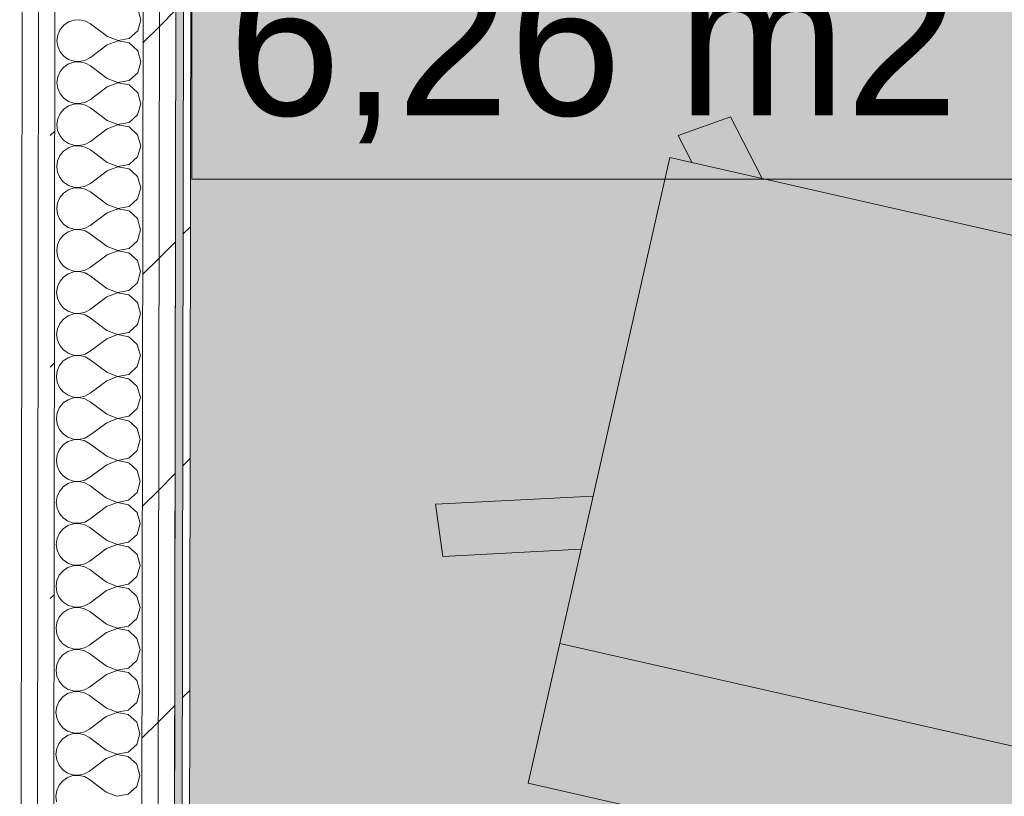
# Model space of a CAD drawing. Header units: millimetres. Extents: x -30280 to 19093, y -19247 to 4746.
# Tile 127 of 166: x -13077 to -12295, y -14681 to -14064. Entities that reach past the tile are written whole.
import ezdxf
from ezdxf.enums import TextEntityAlignment as Align

# ---------------------------------------------------------------- set-up
doc = ezdxf.new("R2010")
doc.units = ezdxf.units.MM
doc.header["$MEASUREMENT"] = 0
doc.linetypes.add('Wipeout_Contour', pattern=[1000, 0, -1000])
doc.layers.add('Nuevo_05_AUX_Treball', color=7, linetype='Continuous')
doc.layers.add('Nuevo_08_E_Envans secs', color=7, linetype='Continuous')
for name, color, linetype, lineweight, true_color in [('Nuevo_05_AUX_Treball_Pluma_Nº__3', 7, 'Continuous', 5, 0xa4a4a4), ('Nuevo_08_E_Envans secs_Pluma_Nº__102', 7, 'Continuous', 5, 0xcccccc), ('Nuevo_08_E_Envans secs_Pluma_Nº__171', 171, 'Continuous', 13, 0xaaaaff), ('Nuevo_08_E_Envans secs_Pluma_Nº__177', 7, 'Continuous', 15, 0xf7e046)]:
    doc.layers.add(name, color=color, linetype=linetype, lineweight=lineweight, true_color=true_color)
for name, color, linetype, lineweight in [('Nuevo_08_E_Envans secs_Pluma_Nº__1', 7, 'Continuous', 5), ('Nuevo_09_EI_Mobiliari general_Pluma_Nº__1', 7, 'Continuous', 5), ('Nuevo_Sellos de Zona Archicad_Pluma_Nº__1', 7, 'Continuous', 5)]:
    doc.layers.add(name, color=color, linetype=linetype, lineweight=lineweight)
doc.styles.add('Estilo_Generado_1', font='txt')
pattern_1 = [(45, (0, 0), (-183.8478, 183.8478), [195, -65]), (45, (7e-14, 183.85), (-183.8478, 183.8478), [195, -65])]

# ---------------------------------------------------------------- blocks, each defined once
blk = doc.blocks.new('Planta 1_Consulta_10_1', base_point=(-12911.42, -13510.12))
at = {"layer": 'Nuevo_05_AUX_Treball', "linetype": 'Continuous', "lineweight": 0, "true_color": 0xf0ffcc}
blk.add_hatch(color=254, dxfattribs=at).paths.add_polyline_path([(-12951.13, -12547.56), (-12955.2, -15302.91), (-10788.29, -15308.28), (-10784.21, -12547.56), (-10783.98, -12547.56), (-10783.98, -12338.98), (-12144.42, -12338.98), (-12145.24, -12550.7)])
at = {"layer": 'Nuevo_05_AUX_Treball_Pluma_Nº__3', "color": 253, "linetype": 'Continuous', "lineweight": 5, "true_color": 0xa4a4a4, "flags": 128}
blk.add_lwpolyline([(-12951.13, -12547.56), (-12955.2, -15302.91), (-10788.29, -15308.28), (-10784.21, -12547.56), (-10783.98, -12547.56), (-10783.98, -12338.98), (-12144.42, -12338.98), (-12145.24, -12550.7)], close=True, dxfattribs=at)
at = {"layer": 'Nuevo_Sellos de Zona Archicad_Pluma_Nº__1', "color": 7, "lineweight": 5, "style": 'Estilo_Generado_1'}
for tag, p in [('ROOM_NAME', (-12911.42, -13568.27)), ('ROOM_NUMBER', (-12911.42, -13792.67)), ('ROOM_AREA', (-12911.42, -14020.04))]:
    blk.add_attdef(tag, text='', height=120, dxfattribs=at).set_placement(p, align=Align.TOP_LEFT)
blk = doc.blocks.new('Silla Oficina 04 27_2')
at = {"layer": 'Nuevo_09_EI_Mobiliari general_Pluma_Nº__1', "color": 7, "linetype": 'Continuous', "lineweight": 5}
for p, q in [((597.62, 546.85), (117.33, 546.85)), ((117.33, 546.85), (117.33, 37.46)), ((117.33, 546.85), (117.33, 37.46)), ((117.33, 433.08), (597.62, 433.08)), ((-3.17, 347.07), (11.51, 386.13)), ((11.51, 386.13), (117.33, 356.41)), ((117.33, 313.23), (-3.17, 347.07)), ((117.33, 37.46), (597.62, 37.46)), ((119.9, 18.75), (135.63, 37.46)), ((157.26, -4.71), (192.72, 37.46)), ((119.9, 18.75), (157.26, -4.71))]:
    blk.add_line(p, q, dxfattribs=at)
blk = doc.blocks.new('*X255')
at = {"layer": 'Nuevo_08_E_Envans secs_Pluma_Nº__102', "color": 254, "linetype": 'Continuous', "lineweight": 5, "true_color": 0xcccccc}
for p, q in [((-12980.94, -14064.16), (-12983.42, -14055.4)), ((-13042.19, -14068.43), (-13045.13, -14071.97)), ((-13038.4, -14065.84), (-13042.19, -14068.43)), ((-13034.04, -14064.37), (-13038.4, -14065.84)), ((-13029.45, -14064.16), (-13034.04, -14064.37)), ((-13024.97, -14065.2), (-13029.45, -14064.16)), ((-13020.95, -14067.44), (-13024.97, -14065.2)), ((-13007.63, -14077.46), (-13020.95, -14067.44)), ((-12983.44, -14072.92), (-12980.94, -14064.16)), ((-13046.99, -14076.18), (-13047.63, -14080.73)), ((-13045.13, -14071.97), (-13046.99, -14076.18)), ((-13007.63, -14077.46), (-12999.13, -14080.73)), ((-12999.13, -14080.73), (-12990.18, -14079.06)), ((-12990.18, -14079.06), (-12983.44, -14072.92)), ((-13047.63, -14080.73), (-13047.01, -14085.29)), ((-13047.01, -14085.29), (-13045.16, -14089.5)), ((-13007.64, -14084.12), (-13020.99, -14094.1)), ((-12999.13, -14080.87), (-13007.64, -14084.12)), ((-12990.18, -14082.57), (-12999.13, -14080.87)), ((-12983.47, -14088.73), (-12990.18, -14082.57)), ((-13045.16, -14089.5), (-13042.23, -14093.04)), ((-13042.23, -14093.04), (-13038.44, -14095.65)), ((-13025.01, -14096.32), (-13020.99, -14094.1)), ((-12980.99, -14097.49), (-12983.47, -14088.73)), ((-13042.24, -14101.77), (-13045.18, -14105.3)), ((-13038.45, -14099.17), (-13042.24, -14101.77)), ((-13034.09, -14097.71), (-13038.45, -14099.17)), ((-13038.44, -14095.65), (-13034.09, -14097.13)), ((-13034.09, -14097.13), (-13029.49, -14097.36)), ((-13029.5, -14097.49), (-13034.09, -14097.71)), ((-13025.02, -14098.54), (-13029.5, -14097.49)), ((-13029.49, -14097.36), (-13025.01, -14096.32)), ((-13021, -14100.77), (-13025.02, -14098.54)), ((-13007.68, -14110.79), (-13021, -14100.77)), ((-12983.49, -14106.25), (-12980.99, -14097.49)), ((-13047.04, -14109.51), (-13047.68, -14114.06)), ((-13045.18, -14105.3), (-13047.04, -14109.51)), ((-13007.68, -14110.79), (-12999.18, -14114.07)), ((-12990.23, -14112.39), (-12983.49, -14106.25)), ((-13047.68, -14114.06), (-13047.06, -14118.62)), ((-13047.06, -14118.62), (-13045.21, -14122.83)), ((-13007.69, -14117.46), (-13021.04, -14127.44)), ((-12999.18, -14114.2), (-13007.69, -14117.46)), ((-12999.18, -14114.07), (-12990.23, -14112.39)), ((-12990.23, -14115.91), (-12999.18, -14114.2)), ((-12983.52, -14122.06), (-12990.23, -14115.91)), ((-13045.21, -14122.83), (-13042.28, -14126.37)), ((-13042.28, -14126.37), (-13038.49, -14128.98)), ((-12981.04, -14130.83), (-12983.52, -14122.06)), ((-13038.5, -14132.5), (-13042.29, -14135.1)), ((-13034.14, -14131.04), (-13038.5, -14132.5)), ((-13038.49, -14128.98), (-13034.14, -14130.46)), ((-13034.14, -14130.46), (-13029.54, -14130.69)), ((-13029.54, -14130.82), (-13034.14, -14131.04)), ((-13029.54, -14130.69), (-13025.06, -14129.66)), ((-13025.07, -14131.87), (-13029.54, -14130.82)), ((-13021.05, -14134.1), (-13025.07, -14131.87)), ((-13025.06, -14129.66), (-13021.04, -14127.44)), ((-13007.73, -14144.12), (-13021.05, -14134.1)), ((-12983.54, -14139.59), (-12981.04, -14130.83)), ((-13045.23, -14138.64), (-13047.09, -14142.84)), ((-13042.29, -14135.1), (-13045.23, -14138.64)), ((-12990.28, -14145.72), (-12983.54, -14139.59)), ((-13047.09, -14142.84), (-13047.73, -14147.4)), ((-13047.73, -14147.4), (-13047.1, -14151.95)), ((-12999.23, -14147.54), (-13007.74, -14150.79)), ((-13007.73, -14144.12), (-12999.23, -14147.4)), ((-12999.23, -14147.4), (-12990.28, -14145.72)), ((-12990.28, -14149.24), (-12999.23, -14147.54)), ((-12983.57, -14155.4), (-12990.28, -14149.24)), ((-13047.1, -14151.95), (-13045.26, -14156.16)), ((-13045.26, -14156.16), (-13042.33, -14159.71)), ((-13007.74, -14150.79), (-13021.09, -14160.77)), ((-12981.09, -14164.16), (-12983.57, -14155.4)), ((-13042.33, -14159.71), (-13038.54, -14162.32)), ((-13034.19, -14164.37), (-13038.55, -14165.84)), ((-13038.54, -14162.32), (-13034.19, -14163.79)), ((-13034.19, -14163.79), (-13029.59, -14164.02)), ((-13029.59, -14164.16), (-13034.19, -14164.37)), ((-13029.59, -14164.02), (-13025.11, -14162.99)), ((-13025.12, -14165.2), (-13029.59, -14164.16)), ((-13021.1, -14167.44), (-13025.12, -14165.2)), ((-13025.11, -14162.99), (-13021.09, -14160.77)), ((-12983.59, -14172.92), (-12981.09, -14164.16)), ((-13045.28, -14171.97), (-13047.14, -14176.18)), ((-13042.34, -14168.43), (-13045.28, -14171.97)), ((-13038.55, -14165.84), (-13042.34, -14168.43)), ((-13007.78, -14177.46), (-13021.1, -14167.44)), ((-12990.33, -14179.06), (-12983.59, -14172.92)), ((-13047.14, -14176.18), (-13047.78, -14180.73)), ((-13047.78, -14180.73), (-13047.15, -14185.29)), ((-12999.28, -14180.87), (-13007.79, -14184.12)), ((-13007.78, -14177.46), (-12999.28, -14180.73)), ((-12999.28, -14180.73), (-12990.33, -14179.06)), ((-12990.33, -14182.57), (-12999.28, -14180.87)), ((-13047.15, -14185.29), (-13045.31, -14189.5)), ((-13007.79, -14184.12), (-13021.13, -14194.1)), ((-12983.62, -14188.73), (-12990.33, -14182.57)), ((-12981.14, -14197.49), (-12983.62, -14188.73)), ((-13045.31, -14189.5), (-13042.38, -14193.04)), ((-13042.38, -14193.04), (-13038.59, -14195.65)), ((-13038.59, -14195.65), (-13034.24, -14197.13)), ((-13029.64, -14197.36), (-13025.16, -14196.32)), ((-13025.16, -14196.32), (-13021.13, -14194.1)), ((-13042.39, -14201.77), (-13045.33, -14205.3)), ((-13038.6, -14199.17), (-13042.39, -14201.77)), ((-13034.24, -14197.71), (-13038.6, -14199.17)), ((-13034.24, -14197.13), (-13029.64, -14197.36)), ((-13029.64, -14197.49), (-13034.24, -14197.71)), ((-13025.17, -14198.54), (-13029.64, -14197.49)), ((-13021.14, -14200.77), (-13025.17, -14198.54)), ((-13007.83, -14210.79), (-13021.14, -14200.77)), ((-12983.64, -14206.25), (-12981.14, -14197.49)), ((-13047.19, -14209.51), (-13047.83, -14214.06)), ((-13045.33, -14205.3), (-13047.19, -14209.51)), ((-13007.83, -14210.79), (-12999.33, -14214.07)), ((-12999.33, -14214.07), (-12990.37, -14212.39)), ((-12990.37, -14212.39), (-12983.64, -14206.25)), ((-13047.83, -14214.06), (-13047.2, -14218.62)), ((-13047.2, -14218.62), (-13045.35, -14222.83)), ((-13007.84, -14217.46), (-13021.18, -14227.44)), ((-12999.33, -14214.2), (-13007.84, -14217.46)), ((-12990.38, -14215.91), (-12999.33, -14214.2)), ((-12983.67, -14222.06), (-12990.38, -14215.91)), ((-13045.35, -14222.83), (-13042.43, -14226.37)), ((-13042.43, -14226.37), (-13038.64, -14228.98)), ((-13025.21, -14229.65), (-13021.18, -14227.44)), ((-12981.19, -14230.83), (-12983.67, -14222.06)), ((-13042.44, -14235.1), (-13045.38, -14238.64)), ((-13038.65, -14232.5), (-13042.44, -14235.1)), ((-13034.29, -14231.04), (-13038.65, -14232.5)), ((-13038.64, -14228.98), (-13034.28, -14230.46)), ((-13029.69, -14230.82), (-13034.29, -14231.04)), ((-13034.28, -14230.46), (-13029.69, -14230.69)), ((-13029.69, -14230.69), (-13025.21, -14229.65)), ((-13025.21, -14231.87), (-13029.69, -14230.82)), ((-13021.19, -14234.1), (-13025.21, -14231.87)), ((-13007.88, -14244.12), (-13021.19, -14234.1)), ((-12983.69, -14239.59), (-12981.19, -14230.83)), ((-13047.24, -14242.84), (-13047.88, -14247.4)), ((-13045.38, -14238.64), (-13047.24, -14242.84)), ((-12990.42, -14245.72), (-12983.69, -14239.59)), ((-13047.88, -14247.4), (-13047.25, -14251.95)), ((-13007.89, -14250.79), (-13021.23, -14260.77)), ((-12999.38, -14247.54), (-13007.89, -14250.79)), ((-13007.88, -14244.12), (-12999.38, -14247.4)), ((-12999.38, -14247.4), (-12990.42, -14245.72)), ((-12990.43, -14249.24), (-12999.38, -14247.54)), ((-12983.71, -14255.4), (-12990.43, -14249.24)), ((-13047.25, -14251.95), (-13045.4, -14256.16)), ((-13045.4, -14256.16), (-13042.48, -14259.71)), ((-12981.24, -14264.16), (-12983.71, -14255.4)), ((-13038.69, -14265.84), (-13042.49, -14268.43)), ((-13042.48, -14259.71), (-13038.69, -14262.32)), ((-13038.69, -14262.32), (-13034.33, -14263.79)), ((-13034.33, -14264.37), (-13038.69, -14265.84)), ((-13034.33, -14263.79), (-13029.74, -14264.02)), ((-13029.74, -14264.16), (-13034.33, -14264.37)), ((-13029.74, -14264.02), (-13025.26, -14262.99)), ((-13025.26, -14265.2), (-13029.74, -14264.16)), ((-13025.26, -14262.99), (-13021.23, -14260.77)), ((-13021.24, -14267.44), (-13025.26, -14265.2)), ((-12983.74, -14272.92), (-12981.24, -14264.16)), ((-13045.43, -14271.97), (-13047.29, -14276.18)), ((-13042.49, -14268.43), (-13045.43, -14271.97)), ((-13007.92, -14277.46), (-13021.24, -14267.44)), ((-12990.47, -14279.05), (-12983.74, -14272.92)), ((-13047.29, -14276.18), (-13047.93, -14280.73)), ((-13047.93, -14280.73), (-13047.3, -14285.28)), ((-12999.43, -14280.87), (-13007.93, -14284.12)), ((-13007.92, -14277.46), (-12999.43, -14280.73)), ((-12999.43, -14280.73), (-12990.47, -14279.05)), ((-12990.48, -14282.57), (-12999.43, -14280.87)), ((-12983.76, -14288.73), (-12990.48, -14282.57)), ((-13047.3, -14285.28), (-13045.45, -14289.5)), ((-13045.45, -14289.5), (-13042.52, -14293.04)), ((-13007.93, -14284.12), (-13021.28, -14294.1)), ((-12981.29, -14297.49), (-12983.76, -14288.73)), ((-13042.52, -14293.04), (-13038.74, -14295.65)), ((-13038.74, -14295.65), (-13034.38, -14297.13)), ((-13034.38, -14297.71), (-13038.74, -14299.17)), ((-13034.38, -14297.13), (-13029.79, -14297.36)), ((-13029.79, -14297.49), (-13034.38, -14297.71)), ((-13029.79, -14297.36), (-13025.31, -14296.32)), ((-13025.31, -14298.54), (-13029.79, -14297.49)), ((-13025.31, -14296.32), (-13021.28, -14294.1)), ((-13021.29, -14300.77), (-13025.31, -14298.54)), ((-12983.79, -14306.25), (-12981.29, -14297.49)), ((-13045.48, -14305.3), (-13047.34, -14309.51)), ((-13042.54, -14301.77), (-13045.48, -14305.3)), ((-13038.74, -14299.17), (-13042.54, -14301.77)), ((-13007.97, -14310.79), (-13021.29, -14300.77)), ((-12990.52, -14312.39), (-12983.79, -14306.25)), ((-13047.34, -14309.51), (-13047.98, -14314.06)), ((-13047.98, -14314.06), (-13047.35, -14318.62)), ((-12999.48, -14314.2), (-13007.98, -14317.46)), ((-13007.97, -14310.79), (-12999.48, -14314.07)), ((-12999.48, -14314.07), (-12990.52, -14312.39)), ((-12990.53, -14315.91), (-12999.48, -14314.2)), ((-13047.35, -14318.62), (-13045.5, -14322.83)), ((-13007.98, -14317.46), (-13021.33, -14327.44)), ((-12983.81, -14322.06), (-12990.53, -14315.91)), ((-12981.34, -14330.83), (-12983.81, -14322.06)), ((-13045.5, -14322.83), (-13042.57, -14326.37)), ((-13042.57, -14326.37), (-13038.79, -14328.98)), ((-13038.79, -14328.98), (-13034.43, -14330.46)), ((-13029.84, -14330.69), (-13025.36, -14329.65)), ((-13025.36, -14329.65), (-13021.33, -14327.44)), ((-13042.59, -14335.1), (-13045.53, -14338.64)), ((-13038.79, -14332.5), (-13042.59, -14335.1)), ((-13034.43, -14331.04), (-13038.79, -14332.5)), ((-13034.43, -14330.46), (-13029.84, -14330.69)), ((-13029.84, -14330.82), (-13034.43, -14331.04)), ((-13025.36, -14331.87), (-13029.84, -14330.82)), ((-13021.34, -14334.1), (-13025.36, -14331.87)), ((-13008.02, -14344.12), (-13021.34, -14334.1)), ((-12983.84, -14339.59), (-12981.34, -14330.83)), ((-13047.39, -14342.84), (-13048.03, -14347.4)), ((-13045.53, -14338.64), (-13047.39, -14342.84)), ((-13008.02, -14344.12), (-12999.52, -14347.4)), ((-12990.57, -14345.72), (-12983.84, -14339.59)), ((-13048.03, -14347.4), (-13047.4, -14351.95)), ((-13047.4, -14351.95), (-13045.55, -14356.16)), ((-13008.03, -14350.79), (-13021.38, -14360.77)), ((-12999.52, -14347.54), (-13008.03, -14350.79)), ((-12999.52, -14347.4), (-12990.57, -14345.72)), ((-12990.58, -14349.24), (-12999.52, -14347.54)), ((-12983.86, -14355.4), (-12990.58, -14349.24)), ((-13045.55, -14356.16), (-13042.62, -14359.71)), ((-13042.62, -14359.71), (-13038.84, -14362.32)), ((-13025.41, -14362.99), (-13021.38, -14360.77)), ((-12981.39, -14364.16), (-12983.86, -14355.4)), ((-13042.64, -14368.43), (-13045.58, -14371.97)), ((-13038.84, -14365.84), (-13042.64, -14368.43)), ((-13038.84, -14362.32), (-13034.48, -14363.79)), ((-13034.48, -14364.37), (-13038.84, -14365.84)), ((-13034.48, -14363.79), (-13029.89, -14364.02)), ((-13029.89, -14364.16), (-13034.48, -14364.37)), ((-13029.89, -14364.02), (-13025.41, -14362.99)), ((-13025.41, -14365.2), (-13029.89, -14364.16)), ((-13021.39, -14367.44), (-13025.41, -14365.2)), ((-13008.07, -14377.46), (-13021.39, -14367.44)), ((-12983.89, -14372.92), (-12981.39, -14364.16)), ((-13047.44, -14376.18), (-13048.08, -14380.73)), ((-13045.58, -14371.97), (-13047.44, -14376.18)), ((-12990.62, -14379.05), (-12983.89, -14372.92)), ((-13048.08, -14380.73), (-13047.45, -14385.28)), ((-13008.08, -14384.12), (-13021.43, -14394.1)), ((-12999.57, -14380.87), (-13008.08, -14384.12)), ((-13008.07, -14377.46), (-12999.57, -14380.73)), ((-12999.57, -14380.73), (-12990.62, -14379.05)), ((-12990.63, -14382.57), (-12999.57, -14380.87)), ((-12983.91, -14388.73), (-12990.63, -14382.57)), ((-13047.45, -14385.28), (-13045.6, -14389.5)), ((-13045.6, -14389.5), (-13042.67, -14393.04)), ((-12981.44, -14397.49), (-12983.91, -14388.73)), ((-13038.89, -14399.17), (-13042.69, -14401.77)), ((-13042.67, -14393.04), (-13038.89, -14395.65)), ((-13038.89, -14395.65), (-13034.53, -14397.13)), ((-13034.53, -14397.71), (-13038.89, -14399.17)), ((-13034.53, -14397.13), (-13029.94, -14397.36)), ((-13029.94, -14397.49), (-13034.53, -14397.71)), ((-13029.94, -14397.36), (-13025.46, -14396.32)), ((-13025.46, -14398.54), (-13029.94, -14397.49)), ((-13025.46, -14396.32), (-13021.43, -14394.1)), ((-13021.44, -14400.77), (-13025.46, -14398.54)), ((-12983.94, -14406.25), (-12981.44, -14397.49)), ((-13045.62, -14405.3), (-13047.49, -14409.51)), ((-13042.69, -14401.77), (-13045.62, -14405.3)), ((-13008.12, -14410.79), (-13021.44, -14400.77)), ((-12990.67, -14412.39), (-12983.94, -14406.25)), ((-13047.49, -14409.51), (-13048.13, -14414.06)), ((-13048.13, -14414.06), (-13047.5, -14418.62)), ((-12999.62, -14414.2), (-13008.13, -14417.46)), ((-13008.12, -14410.79), (-12999.62, -14414.07)), ((-12999.62, -14414.07), (-12990.67, -14412.39)), ((-12990.68, -14415.91), (-12999.62, -14414.2)), ((-12983.96, -14422.06), (-12990.68, -14415.91)), ((-13047.5, -14418.62), (-13045.65, -14422.83)), ((-13045.65, -14422.83), (-13042.72, -14426.37)), ((-13008.13, -14417.46), (-13021.48, -14427.44)), ((-12981.48, -14430.83), (-12983.96, -14422.06)), ((-13042.72, -14426.37), (-13038.94, -14428.98)), ((-13038.94, -14428.98), (-13034.58, -14430.46)), ((-13034.58, -14431.04), (-13038.94, -14432.5)), ((-13034.58, -14430.46), (-13029.99, -14430.69)), ((-13029.99, -14430.82), (-13034.58, -14431.04)), ((-13029.99, -14430.69), (-13025.51, -14429.65)), ((-13025.51, -14431.87), (-13029.99, -14430.82)), ((-13025.51, -14429.65), (-13021.48, -14427.44)), ((-12983.99, -14439.59), (-12981.48, -14430.83)), ((-13045.67, -14438.64), (-13047.53, -14442.84)), ((-13042.73, -14435.1), (-13045.67, -14438.64)), ((-13038.94, -14432.5), (-13042.73, -14435.1)), ((-13021.49, -14434.1), (-13025.51, -14431.87)), ((-13008.17, -14444.12), (-13021.49, -14434.1)), ((-13047.53, -14442.84), (-13048.18, -14447.4)), ((-13008.17, -14444.12), (-12999.67, -14447.4)), ((-12999.67, -14447.4), (-12990.72, -14445.72)), ((-12990.72, -14445.72), (-12983.99, -14439.59)), ((-13048.18, -14447.4), (-13047.55, -14451.95)), ((-13047.55, -14451.95), (-13045.7, -14456.16)), ((-13008.18, -14450.79), (-13021.53, -14460.77)), ((-12999.67, -14447.54), (-13008.18, -14450.79)), ((-12990.72, -14449.24), (-12999.67, -14447.54)), ((-12984.01, -14455.4), (-12990.72, -14449.24)), ((-13045.7, -14456.16), (-13042.77, -14459.71)), ((-13042.77, -14459.71), (-13038.98, -14462.32)), ((-13038.98, -14462.32), (-13034.63, -14463.79)), ((-13025.56, -14462.99), (-13021.53, -14460.77)), ((-12981.53, -14464.16), (-12984.01, -14455.4)), ((-13042.78, -14468.43), (-13045.72, -14471.97)), ((-13038.99, -14465.84), (-13042.78, -14468.43)), ((-13034.63, -14464.37), (-13038.99, -14465.84)), ((-13034.63, -14463.79), (-13030.04, -14464.02)), ((-13030.04, -14464.16), (-13034.63, -14464.37)), ((-13030.04, -14464.02), (-13025.56, -14462.99)), ((-13025.56, -14465.2), (-13030.04, -14464.16)), ((-13021.54, -14467.44), (-13025.56, -14465.2)), ((-13008.22, -14477.46), (-13021.54, -14467.44)), ((-12984.04, -14472.92), (-12981.53, -14464.16)), ((-13047.58, -14476.18), (-13048.23, -14480.73)), ((-13045.72, -14471.97), (-13047.58, -14476.18)), ((-13008.22, -14477.46), (-12999.72, -14480.73)), ((-12990.77, -14479.05), (-12984.04, -14472.92)), ((-13048.23, -14480.73), (-13047.6, -14485.28)), ((-13047.6, -14485.28), (-13045.75, -14489.5)), ((-13008.23, -14484.12), (-13021.58, -14494.1)), ((-12999.72, -14480.87), (-13008.23, -14484.12)), ((-12999.72, -14480.73), (-12990.77, -14479.05)), ((-12990.77, -14482.57), (-12999.72, -14480.87)), ((-12984.06, -14488.73), (-12990.77, -14482.57)), ((-13045.75, -14489.5), (-13042.82, -14493.04)), ((-13042.82, -14493.04), (-13039.03, -14495.65)), ((-13025.61, -14496.32), (-13021.58, -14494.1)), ((-12981.58, -14497.49), (-12984.06, -14488.73)), ((-13042.83, -14501.77), (-13045.77, -14505.3)), ((-13039.04, -14499.17), (-13042.83, -14501.77)), ((-13034.68, -14497.71), (-13039.04, -14499.17)), ((-13039.03, -14495.65), (-13034.68, -14497.13)), ((-13034.68, -14497.13), (-13030.09, -14497.36)), ((-13030.09, -14497.49), (-13034.68, -14497.71)), ((-13030.09, -14497.36), (-13025.61, -14496.32)), ((-13025.61, -14498.54), (-13030.09, -14497.49)), ((-13021.59, -14500.77), (-13025.61, -14498.54)), ((-13008.27, -14510.79), (-13021.59, -14500.77)), ((-12984.09, -14506.25), (-12981.58, -14497.49)), ((-13047.63, -14509.51), (-13048.27, -14514.06)), ((-13045.77, -14505.3), (-13047.63, -14509.51)), ((-12990.82, -14512.39), (-12984.09, -14506.25)), ((-13048.27, -14514.06), (-13047.65, -14518.62)), ((-13008.28, -14517.46), (-13021.63, -14527.44)), ((-12999.77, -14514.2), (-13008.28, -14517.46)), ((-13008.27, -14510.79), (-12999.77, -14514.07)), ((-12999.77, -14514.07), (-12990.82, -14512.39)), ((-12990.82, -14515.91), (-12999.77, -14514.2)), ((-12984.11, -14522.06), (-12990.82, -14515.91)), ((-13047.65, -14518.62), (-13045.8, -14522.83)), ((-13045.8, -14522.83), (-13042.87, -14526.37)), ((-12981.63, -14530.83), (-12984.11, -14522.06)), ((-13039.09, -14532.5), (-13042.88, -14535.1)), ((-13042.87, -14526.37), (-13039.08, -14528.98)), ((-13034.73, -14531.04), (-13039.09, -14532.5)), ((-13039.08, -14528.98), (-13034.73, -14530.46)), ((-13034.73, -14530.46), (-13030.14, -14530.69)), ((-13030.14, -14530.82), (-13034.73, -14531.04)), ((-13030.14, -14530.69), (-13025.65, -14529.65)), ((-13025.66, -14531.87), (-13030.14, -14530.82)), ((-13021.64, -14534.1), (-13025.66, -14531.87)), ((-13025.65, -14529.65), (-13021.63, -14527.44)), ((-12984.13, -14539.59), (-12981.63, -14530.83)), ((-13045.82, -14538.64), (-13047.68, -14542.84)), ((-13042.88, -14535.1), (-13045.82, -14538.64)), ((-13008.32, -14544.12), (-13021.64, -14534.1)), ((-12990.87, -14545.72), (-12984.13, -14539.59)), ((-13047.68, -14542.84), (-13048.32, -14547.4)), ((-13048.32, -14547.4), (-13047.7, -14551.95)), ((-12999.82, -14547.53), (-13008.33, -14550.79)), ((-13008.32, -14544.12), (-12999.82, -14547.4)), ((-12999.82, -14547.4), (-12990.87, -14545.72)), ((-12990.87, -14549.24), (-12999.82, -14547.53)), ((-13047.7, -14551.95), (-13045.85, -14556.16)), ((-13045.85, -14556.16), (-13042.92, -14559.71)), ((-13008.33, -14550.79), (-13021.68, -14560.77)), ((-12984.16, -14555.4), (-12990.87, -14549.24)), ((-12981.68, -14564.16), (-12984.16, -14555.4)), ((-13042.92, -14559.71), (-13039.13, -14562.32)), ((-13034.78, -14564.37), (-13039.14, -14565.84)), ((-13039.13, -14562.32), (-13034.78, -14563.79)), ((-13034.78, -14563.79), (-13030.18, -14564.02)), ((-13030.18, -14564.16), (-13034.78, -14564.37)), ((-13030.18, -14564.02), (-13025.7, -14562.99)), ((-13025.71, -14565.2), (-13030.18, -14564.16)), ((-13025.7, -14562.99), (-13021.68, -14560.77)), ((-12984.18, -14572.92), (-12981.68, -14564.16)), ((-13045.87, -14571.97), (-13047.73, -14576.18)), ((-13042.93, -14568.43), (-13045.87, -14571.97)), ((-13039.14, -14565.84), (-13042.93, -14568.43)), ((-13021.69, -14567.44), (-13025.71, -14565.2)), ((-13008.37, -14577.46), (-13021.69, -14567.44)), ((-13047.73, -14576.18), (-13048.37, -14580.73)), ((-13008.37, -14577.46), (-12999.87, -14580.73)), ((-12999.87, -14580.73), (-12990.92, -14579.05)), ((-12990.92, -14579.05), (-12984.18, -14572.92)), ((-13048.37, -14580.73), (-13047.75, -14585.28)), ((-13047.75, -14585.28), (-13045.9, -14589.5)), ((-13008.38, -14584.12), (-13021.73, -14594.1)), ((-12999.87, -14580.87), (-13008.38, -14584.12)), ((-12990.92, -14582.57), (-12999.87, -14580.87)), ((-12984.21, -14588.73), (-12990.92, -14582.57)), ((-13045.9, -14589.5), (-13042.97, -14593.04)), ((-13042.97, -14593.04), (-13039.18, -14595.65)), ((-13039.18, -14595.65), (-13034.83, -14597.13)), ((-13025.75, -14596.32), (-13021.73, -14594.1)), ((-12981.73, -14597.49), (-12984.21, -14588.73)), ((-13042.98, -14601.77), (-13045.92, -14605.3)), ((-13039.19, -14599.17), (-13042.98, -14601.77)), ((-13034.83, -14597.71), (-13039.19, -14599.17)), ((-13034.83, -14597.13), (-13030.23, -14597.36)), ((-13030.23, -14597.49), (-13034.83, -14597.71)), ((-13030.23, -14597.36), (-13025.75, -14596.32)), ((-13025.76, -14598.54), (-13030.23, -14597.49)), ((-13021.74, -14600.77), (-13025.76, -14598.54)), ((-13008.42, -14610.79), (-13021.74, -14600.77)), ((-12984.23, -14606.25), (-12981.73, -14597.49)), ((-13047.78, -14609.51), (-13048.42, -14614.06)), ((-13045.92, -14605.3), (-13047.78, -14609.51)), ((-13008.42, -14610.79), (-12999.92, -14614.07)), ((-12990.97, -14612.39), (-12984.23, -14606.25)), ((-13048.42, -14614.06), (-13047.79, -14618.62)), ((-13047.79, -14618.62), (-13045.95, -14622.83)), ((-13008.43, -14617.45), (-13021.78, -14627.44)), ((-12999.92, -14614.2), (-13008.43, -14617.45)), ((-12999.92, -14614.07), (-12990.97, -14612.39)), ((-12990.97, -14615.91), (-12999.92, -14614.2)), ((-12984.26, -14622.06), (-12990.97, -14615.91)), ((-13045.95, -14622.83), (-13043.02, -14626.37)), ((-13043.02, -14626.37), (-13039.23, -14628.98)), ((-12981.78, -14630.83), (-12984.26, -14622.06)), ((-13039.24, -14632.5), (-13043.03, -14635.1)), ((-13034.88, -14631.04), (-13039.24, -14632.5)), ((-13039.23, -14628.98), (-13034.88, -14630.46)), ((-13034.88, -14630.46), (-13030.28, -14630.69)), ((-13030.28, -14630.82), (-13034.88, -14631.04)), ((-13030.28, -14630.69), (-13025.8, -14629.65)), ((-13025.81, -14631.87), (-13030.28, -14630.82)), ((-13021.79, -14634.1), (-13025.81, -14631.87)), ((-13025.8, -14629.65), (-13021.78, -14627.44)), ((-13008.47, -14644.12), (-13021.79, -14634.1)), ((-12984.28, -14639.59), (-12981.78, -14630.83)), ((-13045.97, -14638.64), (-13047.83, -14642.84)), ((-13043.03, -14635.1), (-13045.97, -14638.64)), ((-12991.02, -14645.72), (-12984.28, -14639.59)), ((-13047.83, -14642.84), (-13048.47, -14647.4)), ((-13048.47, -14647.4), (-13047.84, -14651.95)), ((-12999.97, -14647.53), (-13008.48, -14650.79)), ((-13008.47, -14644.12), (-12999.97, -14647.4)), ((-12999.97, -14647.4), (-12991.02, -14645.72)), ((-12991.02, -14649.24), (-12999.97, -14647.53)), ((-12984.31, -14655.4), (-12991.02, -14649.24)), ((-13047.84, -14651.95), (-13046, -14656.16)), ((-13046, -14656.16), (-13043.07, -14659.71)), ((-13008.48, -14650.79), (-13021.82, -14660.77)), ((-12981.83, -14664.16), (-12984.31, -14655.4)), ((-13039.29, -14665.84), (-13043.08, -14668.43)), ((-13043.07, -14659.71), (-13039.28, -14662.32)), ((-13034.93, -14664.37), (-13039.29, -14665.84)), ((-13039.28, -14662.32), (-13034.93, -14663.79)), ((-13034.93, -14663.79), (-13030.33, -14664.02)), ((-13030.33, -14664.16), (-13034.93, -14664.37)), ((-13030.33, -14664.02), (-13025.85, -14662.99)), ((-13025.86, -14665.2), (-13030.33, -14664.16)), ((-13021.83, -14667.44), (-13025.86, -14665.2)), ((-13025.85, -14662.99), (-13021.82, -14660.77)), ((-12984.33, -14672.92), (-12981.83, -14664.16)), ((-13046.02, -14671.97), (-13047.88, -14676.18)), ((-13043.08, -14668.43), (-13046.02, -14671.97)), ((-13008.52, -14677.45), (-13021.83, -14667.44)), ((-12991.06, -14679.05), (-12984.33, -14672.92)), ((-13047.88, -14676.18), (-13048.52, -14680.73)), ((-13048.52, -14680.73), (-13047.89, -14685.28)), ((-13008.52, -14677.45), (-13000.02, -14680.73)), ((-13000.02, -14680.73), (-12991.06, -14679.05))]:
    blk.add_line(p, q, dxfattribs=at)
blk = doc.blocks.new('Muro_77_1', base_point=(-13089.1, -15296.87))
at = {"color": 254, "linetype": 'Wipeout_Contour', "lineweight": 0, "ltscale": 76148.991983}
blk.add_wipeout([(-12945.05, -12559.56), (-12949.1, -15297.22), (-12943.1, -15297.24), (-12939.05, -12559.56)], dxfattribs=at).dxf.layer = 'Nuevo_08_E_Envans secs'
at = {"layer": 'Nuevo_08_E_Envans secs_Pluma_Nº__171', "linetype": 'Continuous', "lineweight": 13, "true_color": 0xaaaaff}
h = blk.add_hatch(dxfattribs=at)
h.set_pattern_fill('Panellat_HPL_0001', color=161, style=0, pattern_type=2)
h.set_pattern_definition(pattern_1)
h.paths.add_polyline_path([(-12945.05, -12559.56), (-12949.1, -15297.22), (-12943.1, -15297.24), (-12939.05, -12559.56)])
at = {"layer": 'Nuevo_08_E_Envans secs_Pluma_Nº__1', "color": 7, "linetype": 'Continuous', "lineweight": 5, "flags": 128}
blk.add_lwpolyline([(-12943.1, -15297.24), (-12939.05, -12559.56)], dxfattribs=at)
at = {"color": 254, "linetype": 'Wipeout_Contour', "lineweight": 0, "ltscale": 76200.427536}
blk.add_wipeout([(-12964.03, -12547.56), (-12968.13, -15320.12), (-12955.11, -15308.22), (-12951.03, -12547.56)], dxfattribs=at).dxf.layer = 'Nuevo_08_E_Envans secs'
at = {"layer": 'Nuevo_08_E_Envans secs_Pluma_Nº__177', "linetype": 'Continuous', "lineweight": 15, "true_color": 0xf7e046}
h = blk.add_hatch(dxfattribs=at)
h.set_pattern_fill('Panellat_HPL_0001', color=53, style=0, pattern_type=2)
h.set_pattern_definition(pattern_1)
h.paths.add_polyline_path([(-12964.03, -12547.56), (-12968.13, -15320.12), (-12955.11, -15308.22), (-12951.03, -12547.56)])
at = {"layer": 'Nuevo_08_E_Envans secs_Pluma_Nº__1', "color": 7, "linetype": 'Continuous', "lineweight": 5}
for p, q in [((-12955.11, -15308.22), (-12951.03, -12547.56)), ((-12949.1, -15297.22), (-12945.04, -12553.56))]:
    blk.add_line(p, q, dxfattribs=at)
at = {"color": 254, "linetype": 'Wipeout_Contour', "lineweight": 0, "ltscale": 96305.94969}
blk.add_wipeout([(-12977.02, -12534.56), (-12981.14, -15323.14), (-12971.47, -15323.16), (-12968.13, -15320.12), (-12964.02, -12534.56)], dxfattribs=at).dxf.layer = 'Nuevo_08_E_Envans secs'
at = {"layer": 'Nuevo_08_E_Envans secs_Pluma_Nº__177', "linetype": 'Continuous', "lineweight": 15, "true_color": 0xf7e046}
h = blk.add_hatch(dxfattribs=at)
h.set_pattern_fill('Panellat_HPL_0001', color=53, style=0, pattern_type=2)
h.set_pattern_definition(pattern_1)
h.paths.add_polyline_path([(-12977.02, -12534.56), (-12981.14, -15323.14), (-12971.47, -15323.16), (-12968.13, -15320.12), (-12964.02, -12534.56)])
at = {"layer": 'Nuevo_08_E_Envans secs_Pluma_Nº__1', "color": 7, "linetype": 'Continuous', "lineweight": 5}
for p, q in [((-12981.14, -15323.14), (-12977.02, -12534.56)), ((-12968.13, -15320.12), (-12964.02, -12534.56))]:
    blk.add_line(p, q, dxfattribs=at)
at = {"layer": 'Nuevo_08_E_Envans secs', "color": 7, "lineweight": 20}
blk.add_blockref('*X255', (0, 0), dxfattribs=at)
at = {"color": 254, "linetype": 'Wipeout_Contour', "lineweight": 0, "ltscale": 112426.617616}
blk.add_wipeout([(-13064.24, -15392.94), (-13051.24, -15392.97), (-13046.96, -12494.56), (-13048.37, -12494.56), (-13048.37, -12338.98), (-13059.73, -12338.98)], dxfattribs=at).dxf.layer = 'Nuevo_08_E_Envans secs'
at = {"layer": 'Nuevo_08_E_Envans secs_Pluma_Nº__177', "linetype": 'Continuous', "lineweight": 15, "true_color": 0xf7e046}
h = blk.add_hatch(dxfattribs=at)
h.set_pattern_fill('Panellat_HPL_0001', color=53, style=0, pattern_type=2)
h.set_pattern_definition(pattern_1)
h.paths.add_polyline_path([(-13064.24, -15392.94), (-13051.24, -15392.97), (-13046.96, -12494.56), (-13048.37, -12494.56), (-13048.37, -12338.98), (-13059.73, -12338.98)])
at = {"layer": 'Nuevo_08_E_Envans secs_Pluma_Nº__1', "color": 7, "linetype": 'Continuous', "lineweight": 5}
blk.add_line((-13051.14, -15322.97), (-13046.96, -12494.56), dxfattribs=at)
at = {"color": 254, "linetype": 'Wipeout_Contour', "lineweight": 0, "ltscale": 76350.322523}
blk.add_wipeout([(-13064.26, -15405.94), (-13059.73, -12338.98), (-13072.73, -12338.98), (-13077.26, -15405.9)], dxfattribs=at).dxf.layer = 'Nuevo_08_E_Envans secs'
at = {"layer": 'Nuevo_08_E_Envans secs_Pluma_Nº__177', "linetype": 'Continuous', "lineweight": 15, "true_color": 0xf7e046}
h = blk.add_hatch(dxfattribs=at)
h.set_pattern_fill('Panellat_HPL_0001', color=53, style=0, pattern_type=2)
h.set_pattern_definition(pattern_1)
h.paths.add_polyline_path([(-13064.26, -15405.94), (-13059.73, -12338.98), (-13072.73, -12338.98), (-13077.26, -15405.9)])
at = {"layer": 'Nuevo_08_E_Envans secs_Pluma_Nº__1', "color": 7, "linetype": 'Continuous', "lineweight": 5}
for p, q in [((-13077.26, -15405.9), (-13072.73, -12338.98)), ((-13064.26, -15405.94), (-13059.73, -12338.98))]:
    blk.add_line(p, q, dxfattribs=at)
blk = doc.blocks.new('Escritorio 27')
at = {"layer": 'Nuevo_09_EI_Mobiliari general_Pluma_Nº__1', "color": 7, "linetype": 'Continuous', "lineweight": 5, "flags": 128}
blk.add_lwpolyline([(0, 0), (2153.79, 0), (2153.79, 700.13), (0, 700.13)], close=True, dxfattribs=at)

msp = doc.modelspace()

# ---------------------------------------------------------------- linework, layer by layer
at = {"layer": 'Nuevo_05_AUX_Treball', "color": 254, "linetype": 'Continuous', "lineweight": 0, "true_color": 0xf0ffcc, "flags": 128}
msp.add_lwpolyline([(-12951.13, -12547.56), (-12955.2, -15302.91), (-10788.29, -15308.28), (-10784.21, -12547.56), (-10783.98, -12547.56), (-10783.98, -12338.98), (-12144.42, -12338.98), (-12145.24, -12550.7)], close=True, dxfattribs=at)

# ---------------------------------------------------------------- block references
at = {"layer": 'Nuevo_05_AUX_Treball', "color": 7, "linetype": 'Continuous', "lineweight": 5}
ref = msp.add_blockref('Planta 1_Consulta_10_1', (-12911.42, -13510.12), dxfattribs=at)
ref.add_attrib('ROOM_AREA', '6,26 m2', dxfattribs={"layer": 'Nuevo_Sellos de Zona Archicad_Pluma_Nº__1', "color": 7, "lineweight": 5, "height": 120, "style": 'Estilo_Generado_1'}).set_placement((-12911.42, -14020.04), align=Align.TOP_LEFT)
at = {"layer": 'Nuevo_09_EI_Mobiliari general_Pluma_Nº__1', "color": 7, "linetype": 'Continuous', "lineweight": 5, "xscale": -1, "zscale": 1000, "rotation": 167.2351377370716}
msp.add_blockref('Silla Oficina 04 27_2', (-12667.03, -14111.15), dxfattribs=at)

# ---------------------------------------------------------------- next in the draw order: block references
at = {"layer": 'Nuevo_08_E_Envans secs', "color": 7, "lineweight": 20}
msp.add_blockref('Muro_77_1', (-13089.1, -15296.87), dxfattribs=at)

# ---------------------------------------------------------------- next in the draw order: block references
at = {"layer": 'Nuevo_09_EI_Mobiliari general_Pluma_Nº__1', "color": 7, "linetype": 'Continuous', "lineweight": 5, "xscale": -1, "zscale": 1000}
msp.add_blockref('Escritorio 27', (-10786.64, -14190.68), dxfattribs=at)

doc.saveas('drawing.dxf')
